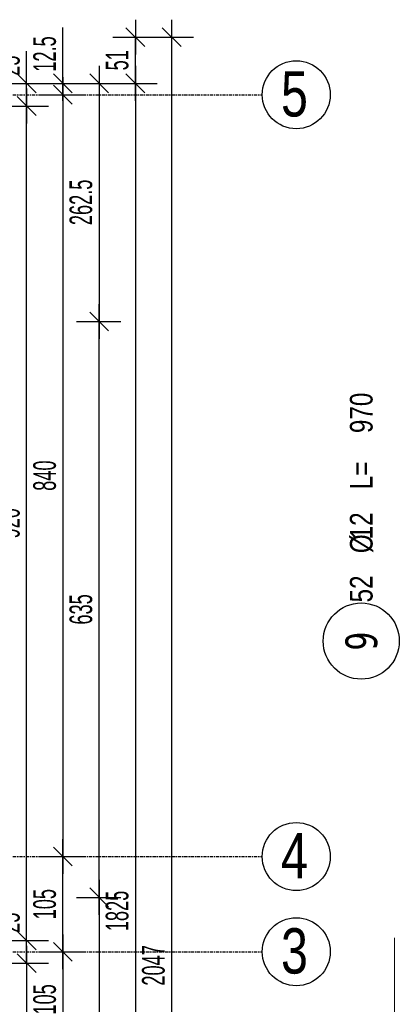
# Model space of a CAD drawing. Header units: millimetres. Extents: x -796 to 5328, y -12126 to -7292.
# Tile 23 of 25: x 2817 to 3236, y -9181 to -8095. Entities that reach past the tile are written whole.
import ezdxf
from ezdxf.enums import TextEntityAlignment as Align

# ---------------------------------------------------------------- set-up
doc = ezdxf.new("R2010")
doc.units = ezdxf.units.MM
doc.header["$LTSCALE"] = 10
doc.linetypes.add('MO', pattern=[0.7, 0.35, -0.17, 0.01, -0.17])
for name, color, linetype in [('BA_wym', 1, 'Continuous'), ('BD_osm', 1, 'MO'), ('BD_txs', 2, 'Continuous'), ('BD_wic', 1, 'Continuous'), ('BZ_odn', 1, 'Continuous'), ('BZ_opi2', 4, 'Continuous'), ('BZ_opi4', 53, 'Continuous'), ('BZ_P_wyc', 134, 'Continuous'), ('BZ_wym', 1, 'Continuous')]:
    doc.layers.add(name, color=color, linetype=linetype)
doc.layers.add('BZ_pom', color=6, linetype='Continuous', plot=False)
doc.styles.add('BIKTBG', font='tahoma.ttf', dxfattribs={"width": 0.85})
doc.styles.add('BIKTS', font='bikromsw.shx', dxfattribs={"width": 0.8})
doc.styles.add('BIKWYM', font='bikromsw.shx', dxfattribs={"width": 0.6})
doc.dimstyles.new('BA_KR_100_cm', dxfattribs={"dimtxt": 25, "dimasz": 1.666667, "dimexe": 24, "dimexo": 0, "dimgap": 0, "dimtad": 0, "dimdec": 1, "dimrnd": 0.5, "dimzin": 9, "dimdsep": 46, "dimtxsty": 'BIKWYM', "dimblk": 'WYM-KR', "dimcen": 0, "dimdle": 20, "dimclrd": 256, "dimclre": 256, "dimclrt": 2, "dimadec": 0, "dimazin": 0, "dimtfac": 0.033333, "dimtdec": 1, "dimtmove": 0, "dimatfit": 3, "dimldrblk": 'WYM-KR', "dimfxl": 25, "dimfxlon": 1, "dimtvp": 0.8, "dimtolj": 1, "dimarcsym": 0})

# ---------------------------------------------------------------- blocks, each defined once
blk = doc.blocks.new('WYM-KR')
at = {"linetype": 'ByBlock'}
blk.add_line((11.52, 0), (-11.52, 0), dxfattribs=at)
at = {"color": 7, "linetype": 'ByBlock'}
blk.add_line((6.24, 6.24), (-6.24, -6.24), dxfattribs=at)
blk = doc.blocks.new('*D153')
at = {"layer": 'BA_wym', "lineweight": -2}
for p, q in [((2824.5, -8163.9), (2824.5, -8129.9)), ((2799.5, -8165.6), (2848.5, -8165.6)), ((2824.5, -8190.6), (2824.5, -8165.6)), ((2799.5, -8190.6), (2848.5, -8190.6)), ((2824.5, -8192.2), (2824.5, -8193.9))]:
    blk.add_line(p, q, dxfattribs=at)
at = {"layer": 'Defpoints', "color": 0}
for p in [(2513.5, -8165.6), (2824.5, -8165.6), (2513.5, -8190.6)]:
    blk.add_point(p, dxfattribs=at)
at = {"layer": 'BA_wym', "lineweight": -2, "xscale": 1.666666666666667, "yscale": 1.666666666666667, "zscale": 1.666666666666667}
for p, rotation in [((2824.5, -8165.6), 270), ((2824.5, -8190.6), 90)]:
    blk.add_blockref('WYM-KR', p, dxfattribs=dict(at, rotation=rotation))
at = {"layer": 'BA_wym', "color": 2, "insert": (2804.5, -8146), "char_height": 25, "attachment_point": 5, "rotation": 90, "style": 'BIKWYM'}
blk.add_mtext('\\A1;25', dxfattribs=at)
blk = doc.blocks.new('*D154')
at = {"layer": 'BA_wym', "lineweight": -2}
for p, q in [((2799.5, -8190.6), (2848.5, -8190.6)), ((2824.5, -9108.9), (2824.5, -8192.2)), ((2799.5, -9110.6), (2848.5, -9110.6))]:
    blk.add_line(p, q, dxfattribs=at)
at = {"layer": 'Defpoints', "color": 0}
for p in [(2513.5, -8190.6), (2824.5, -8190.6), (2513.5, -9110.6)]:
    blk.add_point(p, dxfattribs=at)
at = {"layer": 'BA_wym', "lineweight": -2, "xscale": 1.666666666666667, "yscale": 1.666666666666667, "zscale": 1.666666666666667}
for p, rotation in [((2824.5, -8190.6), 90), ((2824.5, -9110.6), 270)]:
    blk.add_blockref('WYM-KR', p, dxfattribs=dict(at, rotation=rotation))
at = {"layer": 'BA_wym', "color": 2, "insert": (2804.5, -8650.6), "char_height": 25, "attachment_point": 5, "rotation": 90, "style": 'BIKWYM'}
blk.add_mtext('\\A1;920', dxfattribs=at)
blk = doc.blocks.new('*D155')
at = {"layer": 'BA_wym', "lineweight": -2}
for p, q in [((2824.5, -9108.9), (2824.5, -9074.9)), ((2799.5, -9110.6), (2848.5, -9110.6)), ((2824.5, -9135.6), (2824.5, -9110.6)), ((2799.5, -9135.6), (2848.5, -9135.6)), ((2824.5, -9137.2), (2824.5, -9138.9))]:
    blk.add_line(p, q, dxfattribs=at)
at = {"layer": 'Defpoints', "color": 0}
for p in [(2513.5, -9110.6), (2824.5, -9110.6), (2513.5, -9135.6)]:
    blk.add_point(p, dxfattribs=at)
at = {"layer": 'BA_wym', "lineweight": -2, "xscale": 1.666666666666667, "yscale": 1.666666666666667, "zscale": 1.666666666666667}
for p, rotation in [((2824.5, -9110.6), 270), ((2824.5, -9135.6), 90)]:
    blk.add_blockref('WYM-KR', p, dxfattribs=dict(at, rotation=rotation))
at = {"layer": 'BA_wym', "color": 2, "insert": (2804.5, -9091), "char_height": 25, "attachment_point": 5, "rotation": 90, "style": 'BIKWYM'}
blk.add_mtext('\\A1;25', dxfattribs=at)
blk = doc.blocks.new('*D156')
at = {"layer": 'BA_wym', "lineweight": -2}
for p, q in [((2799.5, -9135.6), (2848.5, -9135.6)), ((2824.5, -9137.2), (2824.5, -9963.9)), ((2799.5, -9965.6), (2848.5, -9965.6))]:
    blk.add_line(p, q, dxfattribs=at)
at = {"layer": 'Defpoints', "color": 0}
for p in [(2513.5, -9135.6), (2488.5, -9965.6), (2824.5, -9965.6)]:
    blk.add_point(p, dxfattribs=at)
at = {"layer": 'BA_wym', "lineweight": -2, "xscale": 1.666666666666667, "yscale": 1.666666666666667, "zscale": 1.666666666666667}
for p, rotation in [((2824.5, -9135.6), 90), ((2824.5, -9965.6), 270)]:
    blk.add_blockref('WYM-KR', p, dxfattribs=dict(at, rotation=rotation))
at = {"layer": 'BA_wym', "color": 2, "insert": (2804.5, -9550.6), "char_height": 25, "attachment_point": 5, "rotation": 90, "style": 'BIKWYM'}
blk.add_mtext('\\A1;830', dxfattribs=at)
blk = doc.blocks.new('*D159')
at = {"layer": 'BA_wym', "lineweight": -2}
for p, q in [((2864.5, -8163.9), (2864.5, -8104.1)), ((2839.5, -8165.6), (2888.5, -8165.6)), ((2864.5, -8178.1), (2864.5, -8165.6)), ((2839.5, -8178.1), (2888.5, -8178.1)), ((2864.5, -8179.7), (2864.5, -8181.4))]:
    blk.add_line(p, q, dxfattribs=at)
at = {"layer": 'Defpoints', "color": 0}
for p in [(2513.5, -8165.6), (2864.5, -8165.6), (2513.5, -8178.1)]:
    blk.add_point(p, dxfattribs=at)
at = {"layer": 'BA_wym', "lineweight": -2, "xscale": 1.666666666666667, "yscale": 1.666666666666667, "zscale": 1.666666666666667}
for p, rotation in [((2864.5, -8165.6), 270), ((2864.5, -8178.1), 90)]:
    blk.add_blockref('WYM-KR', p, dxfattribs=dict(at, rotation=rotation))
at = {"layer": 'BA_wym', "color": 2, "insert": (2844.5, -8133.2), "char_height": 25, "attachment_point": 5, "rotation": 90, "style": 'BIKWYM'}
blk.add_mtext('\\A1;12.5', dxfattribs=at)
blk = doc.blocks.new('*D160')
at = {"layer": 'BA_wym', "lineweight": -2}
for p, q in [((2839.5, -8178.1), (2888.5, -8178.1)), ((2864.5, -8179.7), (2864.5, -9016.4)), ((2839.5, -9018.1), (2888.5, -9018.1))]:
    blk.add_line(p, q, dxfattribs=at)
at = {"layer": 'Defpoints', "color": 0}
for p in [(2513.5, -8178.1), (2513.5, -9018.1), (2864.5, -9018.1)]:
    blk.add_point(p, dxfattribs=at)
at = {"layer": 'BA_wym', "lineweight": -2, "xscale": 1.666666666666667, "yscale": 1.666666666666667, "zscale": 1.666666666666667}
for p, rotation in [((2864.5, -8178.1), 90), ((2864.5, -9018.1), 270)]:
    blk.add_blockref('WYM-KR', p, dxfattribs=dict(at, rotation=rotation))
at = {"layer": 'BA_wym', "color": 2, "insert": (2844.5, -8598.1), "char_height": 25, "attachment_point": 5, "rotation": 90, "style": 'BIKWYM'}
blk.add_mtext('\\A1;840', dxfattribs=at)
blk = doc.blocks.new('*D161')
at = {"layer": 'BA_wym', "lineweight": -2}
for p, q in [((2839.5, -9018.1), (2888.5, -9018.1)), ((2864.5, -9121.4), (2864.5, -9019.7)), ((2839.5, -9123.1), (2888.5, -9123.1))]:
    blk.add_line(p, q, dxfattribs=at)
at = {"layer": 'Defpoints', "color": 0}
for p in [(2513.5, -9018.1), (2864.5, -9018.1), (2513.5, -9123.1)]:
    blk.add_point(p, dxfattribs=at)
at = {"layer": 'BA_wym', "lineweight": -2, "xscale": 1.666666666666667, "yscale": 1.666666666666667, "zscale": 1.666666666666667}
for p, rotation in [((2864.5, -9018.1), 90), ((2864.5, -9123.1), 270)]:
    blk.add_blockref('WYM-KR', p, dxfattribs=dict(at, rotation=rotation))
at = {"layer": 'BA_wym', "color": 2, "insert": (2844.5, -9070.6), "char_height": 25, "attachment_point": 5, "rotation": 90, "style": 'BIKWYM'}
blk.add_mtext('\\A1;105', dxfattribs=at)
blk = doc.blocks.new('*D162')
at = {"layer": 'BA_wym', "lineweight": -2}
for p, q in [((2839.5, -9123.1), (2888.5, -9123.1)), ((2864.5, -9124.7), (2864.5, -9226.4)), ((2839.5, -9228.1), (2888.5, -9228.1))]:
    blk.add_line(p, q, dxfattribs=at)
at = {"layer": 'Defpoints', "color": 0}
for p in [(2513.5, -9123.1), (2513.5, -9228.1), (2864.5, -9228.1)]:
    blk.add_point(p, dxfattribs=at)
at = {"layer": 'BA_wym', "lineweight": -2, "xscale": 1.666666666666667, "yscale": 1.666666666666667, "zscale": 1.666666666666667}
for p, rotation in [((2864.5, -9123.1), 90), ((2864.5, -9228.1), 270)]:
    blk.add_blockref('WYM-KR', p, dxfattribs=dict(at, rotation=rotation))
at = {"layer": 'BA_wym', "color": 2, "insert": (2844.5, -9175.6), "char_height": 25, "attachment_point": 5, "rotation": 90, "style": 'BIKWYM'}
blk.add_mtext('\\A1;105', dxfattribs=at)
blk = doc.blocks.new('*D165')
at = {"layer": 'BA_wym', "lineweight": -2}
for p, q in [((2919.5, -8114.6), (2968.5, -8114.6)), ((2944.5, -8163.9), (2944.5, -8116.2)), ((2919.5, -8165.6), (2968.5, -8165.6))]:
    blk.add_line(p, q, dxfattribs=at)
at = {"layer": 'Defpoints', "color": 0}
for p in [(1823.5, -8114.6), (2944.5, -8114.6), (2513.5, -8165.6)]:
    blk.add_point(p, dxfattribs=at)
at = {"layer": 'BA_wym', "lineweight": -2, "xscale": 1.666666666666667, "yscale": 1.666666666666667, "zscale": 1.666666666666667}
for p, rotation in [((2944.5, -8114.6), 90), ((2944.5, -8165.6), 270)]:
    blk.add_blockref('WYM-KR', p, dxfattribs=dict(at, rotation=rotation))
at = {"layer": 'BA_wym', "color": 2, "insert": (2924.5, -8140.1), "char_height": 25, "attachment_point": 5, "rotation": 90, "style": 'BIKWYM'}
blk.add_mtext('\\A1;51', dxfattribs=at)
blk = doc.blocks.new('*D166')
at = {"layer": 'BA_wym', "lineweight": -2}
for p, q in [((2919.5, -8165.6), (2968.5, -8165.6)), ((2944.5, -8167.2), (2944.5, -9988.9)), ((2919.5, -9990.6), (2968.5, -9990.6))]:
    blk.add_line(p, q, dxfattribs=at)
at = {"layer": 'Defpoints', "color": 0}
for p in [(2513.5, -8165.6), (2488.5, -9990.6), (2944.5, -9990.6)]:
    blk.add_point(p, dxfattribs=at)
at = {"layer": 'BA_wym', "lineweight": -2, "xscale": 1.666666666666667, "yscale": 1.666666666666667, "zscale": 1.666666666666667}
for p, rotation in [((2944.5, -8165.6), 90), ((2944.5, -9990.6), 270)]:
    blk.add_blockref('WYM-KR', p, dxfattribs=dict(at, rotation=rotation))
at = {"layer": 'BA_wym', "color": 2, "insert": (2924.5, -9078.1), "char_height": 25, "attachment_point": 5, "rotation": 90, "style": 'BIKWYM'}
blk.add_mtext('\\A1;1825', dxfattribs=at)
blk = doc.blocks.new('*D168')
at = {"layer": 'BA_wym', "lineweight": -2}
for p, q in [((2959.5, -8114.6), (3008.5, -8114.6)), ((2984.5, -8116.2), (2984.5, -10159.9)), ((2959.5, -10161.6), (3008.5, -10161.6))]:
    blk.add_line(p, q, dxfattribs=at)
at = {"layer": 'Defpoints', "color": 0}
for p in [(1823.5, -8114.6), (2513.5, -10161.6), (2984.5, -10161.6)]:
    blk.add_point(p, dxfattribs=at)
at = {"layer": 'BA_wym', "lineweight": -2, "xscale": 1.666666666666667, "yscale": 1.666666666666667, "zscale": 1.666666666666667}
for p, rotation in [((2984.5, -8114.6), 90), ((2984.5, -10161.6), 270)]:
    blk.add_blockref('WYM-KR', p, dxfattribs=dict(at, rotation=rotation))
at = {"layer": 'BA_wym', "color": 2, "insert": (2964.5, -9138.1), "char_height": 25, "attachment_point": 5, "rotation": 90, "style": 'BIKWYM'}
blk.add_mtext('\\A1;2047', dxfattribs=at)
blk = doc.blocks.new('*D174')
at = {"layer": 'BA_wym', "lineweight": -2}
for p, q in [((2879.5, -8165.6), (2928.5, -8165.6)), ((2904.5, -8167.2), (2904.5, -8426.4)), ((2879.5, -8428.1), (2928.5, -8428.1))]:
    blk.add_line(p, q, dxfattribs=at)
at = {"layer": 'Defpoints', "color": 0}
for p in [(2513.5, -8165.6), (2684.5, -8428.1), (2904.5, -8428.1)]:
    blk.add_point(p, dxfattribs=at)
at = {"layer": 'BA_wym', "lineweight": -2, "xscale": 1.666666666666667, "yscale": 1.666666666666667, "zscale": 1.666666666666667}
for p, rotation in [((2904.5, -8165.6), 90), ((2904.5, -8428.1), 270)]:
    blk.add_blockref('WYM-KR', p, dxfattribs=dict(at, rotation=rotation))
at = {"layer": 'BA_wym', "color": 2, "insert": (2884.5, -8296.8), "char_height": 25, "attachment_point": 5, "rotation": 90, "style": 'BIKWYM'}
blk.add_mtext('\\A1;262.5', dxfattribs=at)
blk = doc.blocks.new('*D175')
at = {"layer": 'BA_wym', "lineweight": -2}
for p, q in [((2879.5, -8428.1), (2928.5, -8428.1)), ((2904.5, -9061.4), (2904.5, -8429.7)), ((2879.5, -9063.1), (2928.5, -9063.1))]:
    blk.add_line(p, q, dxfattribs=at)
at = {"layer": 'Defpoints', "color": 0}
for p in [(2864.5, -8428.1), (2904.5, -8428.1), (2864.5, -9063.1)]:
    blk.add_point(p, dxfattribs=at)
at = {"layer": 'BA_wym', "lineweight": -2, "xscale": 1.666666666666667, "yscale": 1.666666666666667, "zscale": 1.666666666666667}
for p, rotation in [((2904.5, -8428.1), 90), ((2904.5, -9063.1), 270)]:
    blk.add_blockref('WYM-KR', p, dxfattribs=dict(at, rotation=rotation))
at = {"layer": 'BA_wym', "color": 2, "insert": (2884.5, -8745.6), "char_height": 25, "attachment_point": 5, "rotation": 90, "style": 'BIKWYM'}
blk.add_mtext('\\A1;635', dxfattribs=at)
blk = doc.blocks.new('*D176')
at = {"layer": 'BA_wym', "lineweight": -2}
for p, q in [((2879.5, -9063.1), (2928.5, -9063.1)), ((2904.5, -9064.7), (2904.5, -10159.9)), ((2879.5, -10161.6), (2928.5, -10161.6))]:
    blk.add_line(p, q, dxfattribs=at)
at = {"layer": 'Defpoints', "color": 0}
for p in [(2864.5, -9063.1), (2864.5, -10161.6), (2904.5, -10161.6)]:
    blk.add_point(p, dxfattribs=at)
at = {"layer": 'BA_wym', "lineweight": -2, "xscale": 1.666666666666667, "yscale": 1.666666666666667, "zscale": 1.666666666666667}
for p, rotation in [((2904.5, -9063.1), 90), ((2904.5, -10161.6), 270)]:
    blk.add_blockref('WYM-KR', p, dxfattribs=dict(at, rotation=rotation))
at = {"layer": 'BA_wym', "color": 2, "insert": (2884.5, -9612.3), "char_height": 25, "attachment_point": 5, "rotation": 90, "style": 'BIKWYM'}
blk.add_mtext('\\A1;1098.5', dxfattribs=at)
blk = doc.blocks.new('bik_BlkOpPretW', base_point=(-8229.3, 29338.9))
at = {"layer": 'BZ_opi2', "style": 'BIKTBG', "width": 0.8}
blk.add_attdef('NUMER', text='', height=35, dxfattribs=at).set_placement((-8167.3, 29338.9), align=Align.MIDDLE_CENTER)
at = {"layer": 'BZ_opi4', "style": 'BIKTS', "width": 0.8}
for tag, p in [('SZTUK', (-8124.3, 29326.4)), ('PRZEDR_FI', (-8050, 29326.4)), ('PRZEKROJ', (-8034.8, 29326.4)), ('PRZEDR_L', (-7979.5, 29326.4)), ('DLUGOSC', (-7917.6, 29326.4))]:
    blk.add_attdef(tag, p, '', height=25, dxfattribs=at)
at = {"layer": 'BZ_pom', "width": 0.8}
for tag, p, height, style, flags in [('POZYCJA', (-8124.3, 29288.9), 35, 'BIKTBG', 3), ('GATUNEK', (-8124.3, 29251.4), 25, 'BIKTS', 1), ('METODA_L', (-8124.3, 29176.4), 25, 'BIKTS', 3)]:
    blk.add_attdef(tag, p, '', height=height, dxfattribs=dict(at, style=style, flags=flags))
at = {"layer": 'BZ_wym', "width": 0.8}
for tag, p, height, style, flags in [('UWAGA', (-8124.3, 29213.9), 25, 'BIKTS', 1), ('TYP_PRETA', (-8124.3, 29138.9), 25, 'BIKTS', 3), ('PRZEDR_NR', (-8124.3, 29101.4), 35, 'BIKTBG', 1), ('PRZEDR_SZT', (-8124.3, 29063.9), 25, 'BIKTS', 1), ('EURO_KOD', (-8124.3, 29026.4), 25, 'BIKTS', 3), ('EURO_KOD_SEGMENTY', (-8070, 29026.4), 25, 'BIKTS', 3), ('HAK_1', (-8124.3, 28988.9), 25, 'BIKTS', 3), ('HAK_2', (-8124.3, 28951.4), 25, 'BIKTS', 3), ('ID', (-8124.3, 28913.9), 25, 'BIKTS', 3), ('ID_C', (-8124.3, 28876.4), 25, 'BIKTS', 3), ('b_atr_0', (-8124.3, 28838.9), 25, 'BIKTS', 3)]:
    blk.add_attdef(tag, p, '', height=height, dxfattribs=dict(at, style=style, flags=flags))

msp = doc.modelspace()

# ---------------------------------------------------------------- linework, layer by layer
at = {"layer": 'BD_osm'}
for points in [[(-662.48, -8178.07), (3084.52, -8178.07)], [(-662.48, -9018.07), (3084.52, -9018.07)], [(-662.48, -9123.07), (3084.52, -9123.07)]]:
    msp.add_lwpolyline(points, dxfattribs=at)
at = {"layer": 'BD_wic'}
for centre in [(3122.02, -8178.07), (3122.02, -9018.07), (3122.02, -9123.07)]:
    msp.add_circle(centre, 37.5, dxfattribs=at)
at = {"layer": 'BZ_odn', "color": 252}
msp.add_circle((3193.8, -8780.52), 42, dxfattribs=at)
at = {"layer": 'BZ_P_wyc', "linetype": 'Continuous', "const_width": 1.2}
msp.add_lwpolyline([(3230.54, -9107.57), (3230.54, -9987.57)], dxfattribs=at)

# ---------------------------------------------------------------- block references
ref = msp.add_blockref('bik_BlkOpPretW', (3193.8, -8842.52), dxfattribs=dict(rotation=90))
ref.add_attrib('NUMER', '9', dxfattribs={"layer": 'BZ_opi2', "height": 35, "rotation": 90, "style": 'BIKTBG', "width": 0.8}).set_placement((3193.8, -8780.52), align=Align.MIDDLE_CENTER)
ref.add_attrib('SZTUK', '52', (3206.3, -8737.89), dxfattribs={"layer": 'BZ_opi4', "height": 25, "rotation": 90, "style": 'BIKTS', "width": 0.8})
ref.add_attrib('PRZEKROJ', '12', (3206.3, -8668.36), dxfattribs={"layer": 'BZ_opi4', "height": 25, "rotation": 90, "style": 'BIKTS', "width": 0.8})
ref.add_attrib('DLUGOSC', '970', (3206.3, -8551.22), dxfattribs={"layer": 'BZ_opi4', "height": 25, "rotation": 90, "style": 'BIKTS', "width": 0.8})
ref.add_attrib('PRZEDR_FI', '%%c', (3206.3, -8683.6), dxfattribs={"layer": 'BZ_opi4', "height": 25, "rotation": 90, "style": 'BIKTS', "width": 0.8})
ref.add_attrib('PRZEDR_L', 'L=', (3206.3, -8613.12), dxfattribs={"layer": 'BZ_opi4', "height": 25, "rotation": 90, "style": 'BIKTS', "width": 0.8})

# ---------------------------------------------------------------- texts
at = {"layer": 'BD_txs', "style": 'BIKTS', "width": 0.8}
for s, p in [('5', (3105.21, -8202.13)), ('4', (3105.21, -9042.13)), ('3', (3105.21, -9147.13))]:
    msp.add_text(s, height=50, dxfattribs=at).set_placement(p)

# ---------------------------------------------------------------- dimensions: what is measured, and where the dimension line sits
at = {"layer": 'BA_wym'}
for base, p1, p2, picture, middle in [((2944.52, -8114.57), (2513.52, -8165.57), (1823.52, -8114.57), '*D165', (2924.52, -8140.07)), ((2984.52, -10161.57), (1823.52, -8114.57), (2513.52, -10161.57), '*D168', (2964.52, -9138.07)), ((2864.52, -8165.57), (2513.52, -8178.07), (2513.52, -8165.57), '*D159', (2844.52, -8133.18)), ((2824.52, -8165.57), (2513.52, -8190.57), (2513.52, -8165.57), '*D153', (2804.52, -8146.04)), ((2944.52, -9990.57), (2513.52, -8165.57), (2488.52, -9990.57), '*D166', (2924.52, -9078.07)), ((2904.52, -8428.07), (2513.52, -8165.57), (2684.52, -8428.07), '*D174', (2884.52, -8296.82)), ((2864.52, -9018.07), (2513.52, -8178.07), (2513.52, -9018.07), '*D160', (2844.52, -8598.07)), ((2824.52, -8190.57), (2513.52, -9110.57), (2513.52, -8190.57), '*D154', (2804.52, -8650.57)), ((2904.52, -8428.07), (2864.52, -9063.07), (2864.52, -8428.07), '*D175', (2884.52, -8745.57)), ((2864.52, -9018.07), (2513.52, -9123.07), (2513.52, -9018.07), '*D161', (2844.52, -9070.57)), ((2904.52, -10161.57), (2864.52, -9063.07), (2864.52, -10161.57), '*D176', (2884.52, -9612.32)), ((2824.52, -9110.57), (2513.52, -9135.57), (2513.52, -9110.57), '*D155', (2804.52, -9091.04)), ((2864.52, -9228.07), (2513.52, -9123.07), (2513.52, -9228.07), '*D162', (2844.52, -9175.57)), ((2824.52, -9965.57), (2513.52, -9135.57), (2488.52, -9965.57), '*D156', (2804.52, -9550.57))]:
    dim = msp.add_linear_dim(base=base, p1=p1, p2=p2, angle=90, dimstyle='BA_KR_100_cm', override={"dimatfit": 1}, dxfattribs=at)
    dim.commit()
    dim.dimension.update_dxf_attribs({"geometry": picture, "text_midpoint": middle})

doc.saveas('drawing.dxf')
